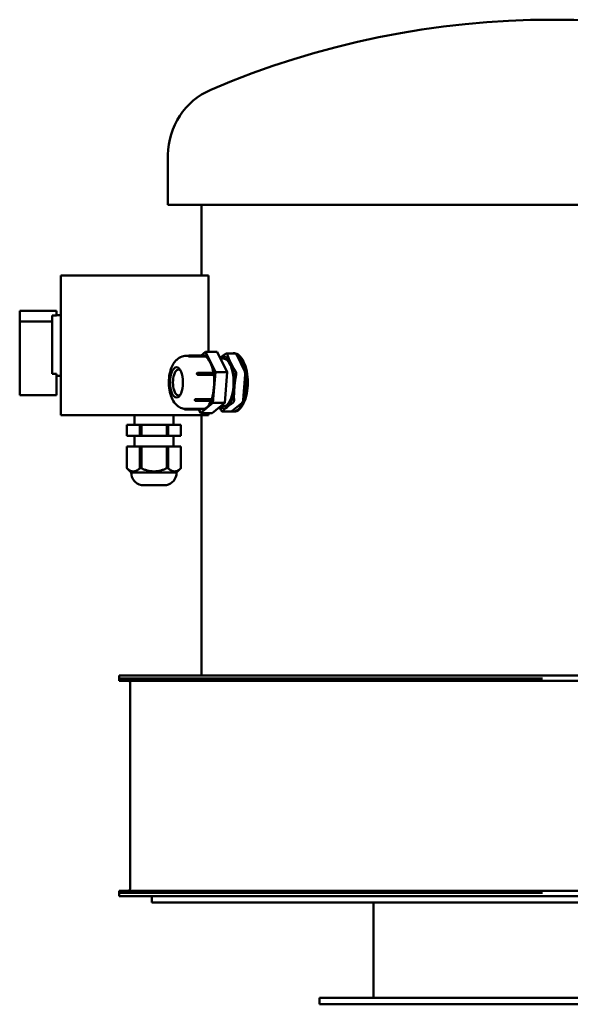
# Model space of a CAD drawing. Header units: millimetres. Extents: x 376 to 884, y 218 to 673.
# Tile 1 of 2: x 376 to 630, y 218 to 673. Entities that reach past the tile are written whole.
import ezdxf

# ---------------------------------------------------------------- set-up
doc = ezdxf.new("R2010")
doc.units = ezdxf.units.MM
doc.header["$LTSCALE"] = 3
doc.layers.add('Widoczne (ISO)', color=7, linetype='Continuous', lineweight=50)

msp = doc.modelspace()

# ---------------------------------------------------------------- linework, layer by layer
at = {"layer": 'Widoczne (ISO)'}
for p, q in [((444.12, 587.5), (444.12, 610.5)), ((799.12, 587.5), (444.12, 587.5)), ((459.62, 554.75), (459.62, 587.5)), ((394.62, 554.75), (394.62, 490.25)), ((394.62, 554.75), (462.87, 554.75)), ((462.87, 519.54), (462.87, 554.75)), ((375.62, 538.5), (375.62, 533.5)), ((392.62, 538.5), (375.62, 538.5)), ((392.62, 536.33), (392.62, 538.5)), ((375.62, 533.5), (375.62, 499.5)), ((390.62, 533.5), (375.62, 533.5)), ((390.62, 509.42), (390.62, 536.33)), ((392.62, 536.33), (390.62, 536.33)), ((394.62, 536.5), (392.62, 536.5)), ((459.45, 517.89), (461.47, 519.54)), ((461.47, 519.54), (466.07, 510.05)), ((466.91, 519.54), (461.47, 519.54)), ((466.91, 519.54), (471.51, 510.05)), ((475.33, 518.77), (471.19, 518.77)), ((474.8, 518.87), (474.35, 518.87)), ((453.61, 517.62), (452.6, 517.62)), ((461.3, 517.89), (454.06, 517.89)), ((461.5, 517.29), (454.26, 517.29)), ((469.82, 516.37), (468.45, 516.37)), ((475.75, 518.4), (479.61, 510.43)), ((465.2, 509.84), (457.96, 509.84)), ((466.07, 510.05), (464.9, 495.89)), ((471.51, 510.05), (466.07, 510.05)), ((471.51, 510.05), (470.34, 495.89)), ((390.62, 509.42), (392.62, 509.42)), ((392.62, 499.5), (392.62, 509.42)), ((394.62, 508.5), (392.62, 508.5)), ((465.26, 508.87), (458.02, 508.87)), ((479.82, 509.01), (478.83, 497.12)), ((392.62, 499.5), (375.62, 499.5)), ((464.2, 496.82), (456.96, 496.82)), ((457.1, 497.7), (464.34, 497.7)), ((478.42, 495.98), (473.57, 492.05)), ((459.31, 492.85), (452.07, 492.85)), ((460.3, 493.12), (452.6, 493.12)), ((459.13, 491.21), (458.33, 492.85)), ((464.9, 495.89), (459.13, 491.21)), ((470.34, 495.89), (464.57, 491.21)), ((470.34, 495.89), (464.9, 495.89)), ((469.82, 494.37), (468.47, 494.37)), ((473.37, 491.97), (469.22, 491.97)), ((474.8, 491.87), (474.35, 491.87)), ((462.87, 490.25), (394.62, 490.25)), ((428.62, 490.25), (428.62, 485.75)), ((446.62, 490.25), (446.62, 485.75)), ((464.57, 491.21), (459.13, 491.21)), ((459.62, 370), (459.62, 490.25)), ((462.87, 490.25), (462.87, 491.21)), ((425.17, 485.75), (425.18, 485.75)), ((425.17, 485.75), (425.17, 480.75)), ((425.17, 485.75), (425.17, 485.75)), ((425.17, 485.75), (425.17, 480.75)), ((425.18, 485.75), (431.08, 485.75)), ((425.18, 485.75), (425.18, 480.75)), ((431.08, 485.75), (431.83, 485.75)), ((431.08, 485.75), (431.08, 480.75)), ((431.83, 485.75), (443.53, 485.75)), ((431.83, 485.75), (431.83, 480.75)), ((443.53, 485.75), (443.53, 480.75)), ((443.53, 485.75), (444.28, 485.75)), ((444.28, 485.75), (450.08, 485.75)), ((444.28, 485.75), (444.28, 480.75)), ((450.08, 485.75), (450.08, 480.75)), ((450.08, 485.75), (450.08, 480.75)), ((450.08, 485.75), (450.08, 485.75)), ((425.17, 480.75), (425.18, 480.75)), ((425.17, 480.75), (425.17, 480.75)), ((425.18, 480.75), (431.08, 480.75)), ((428.62, 480.75), (428.62, 475.75)), ((431.08, 480.75), (431.83, 480.75)), ((431.83, 480.75), (443.53, 480.75)), ((443.53, 480.75), (444.28, 480.75)), ((444.28, 480.75), (450.08, 480.75)), ((446.62, 480.75), (446.62, 475.75)), ((450.08, 480.75), (450.08, 480.75)), ((425.17, 475.75), (425.18, 475.75)), ((425.17, 475.75), (425.17, 465.71)), ((425.17, 475.75), (425.17, 475.75)), ((425.17, 475.75), (425.17, 465.71)), ((425.18, 475.75), (431.08, 475.75)), ((425.18, 475.75), (425.18, 465.71)), ((431.08, 475.75), (431.83, 475.75)), ((431.08, 475.75), (431.08, 465.71)), ((431.83, 475.75), (443.53, 475.75)), ((431.83, 475.75), (431.83, 465.71)), ((443.53, 475.75), (444.28, 475.75)), ((443.53, 475.75), (443.53, 465.71)), ((444.28, 475.75), (450.08, 475.75)), ((444.28, 475.75), (444.28, 465.71)), ((450.08, 475.75), (450.08, 465.71)), ((450.08, 475.75), (450.08, 465.71)), ((450.08, 475.75), (450.08, 475.75)), ((427.12, 463.75), (425.17, 465.7)), ((448.12, 463.75), (450.08, 465.7)), ((448.12, 463.75), (427.12, 463.75)), ((443.37, 457.88), (431.87, 457.88)), ((617.12, 370), (421.62, 370)), ((421.62, 370), (421.62, 368.5)), ((617.12, 370), (732.96, 370)), ((617.12, 368.5), (421.62, 368.5)), ((421.62, 368.5), (421.62, 367.5)), ((421.62, 367.5), (614.77, 367.5)), ((426.63, 366.7), (426.63, 271.3)), ((614.77, 367.5), (731.78, 367.5)), ((617.12, 269.5), (421.62, 269.5)), ((421.62, 269.5), (421.62, 268)), ((421.62, 270.5), (614.77, 270.5)), ((421.62, 269.5), (421.62, 270.5)), ((614.77, 270.5), (731.78, 270.5)), ((617.12, 268), (421.62, 268)), ((436.62, 268), (436.62, 265)), ((737.88, 265), (436.62, 265)), ((539.12, 265), (539.12, 221)), ((732.96, 268), (617.12, 268)), ((729.12, 221), (514.12, 221)), ((514.12, 221), (514.12, 218)), ((729.12, 218), (514.12, 218))]:
    msp.add_line(p, q, dxfattribs=at)
for centre, radius, start, end in [((621.62, 273), 400, 66.7905, 113.2095), ((476.91, 610.5), 32.78, 113.2095, 180), ((454.06, 517.39), 0.5, 90, 175.486), ((457.96, 509.34), 0.5, 90, 130.5241), ((456.96, 497.32), 0.5, 205.3352, 270), ((452.07, 493.35), 0.5, 197.0781, 270), ((433.12, 463.75), 6, 180, 257.9753), ((442.12, 463.75), 6, 282.0247, 0), ((425.83, 366.7), 0.8, 0, 90), ((425.83, 271.3), 0.8, 270, 0)]:
    msp.add_arc(centre, radius, start, end, dxfattribs=at)
for centre, major_axis, ratio, start_param, end_param in [((474.35, 505.37), (0, 13.5), 0.422618, 6.160334, 6.406036), ((475.33, 517.27), (0, 1.5), 0.422618, 5.655697, 6.283185), ((461.3, 517.39), (0, 0.5), 0.422618, 4.498554, 6.283185), ((460.3, 505.37), (0, 12.25), 0.422618, 5.086047, 6.048941), ((469.82, 505.37), (0, 12), 0.422618, 5.566161, 6.598051), ((469.82, 505.37), (0, 11), 0.422618, 3.141593, 6.283185), ((469.82, 505.37), (0, 12), 0.422618, 4.518963, 5.566161), ((475.33, 517.27), (0, -1.5), 0.422618, 2.424568, 2.514105), ((474.35, 505.37), (0, 13.5), 0.422618, 5.089308, 6.043014), ((448.97, 505.37), (0, -6), 0.422618, 2.809039, 6.615739), ((465.2, 509.34), (0, 0.5), 0.422618, 3.451356, 6.283185), ((479.2, 509.3), (0, -1.5), 0.422618, 2.335032, 2.424568), ((479.2, 509.3), (0, 1.5), 0.422618, 4.6085, 5.476625), ((460.3, 505.37), (0, -12.25), 0.422618, 0.894591, 1.86015), ((474.35, 505.37), (0, -13.5), 0.422618, 0.900518, 1.854224), ((479.2, 509.3), (0, -1.5), 0.422618, 1.377371, 1.466907), ((469.82, 505.37), (0, -12), 0.422618, 0.330173, 1.377371), ((460.3, 505.37), (0, -12.25), 0.422618, 0, 0.79825), ((464.2, 497.32), (0, -0.5), 0.422618, 0, 2.444978), ((474.35, 505.37), (0, -13.5), 0.422618, 6.136506, 7.090211), ((478.21, 497.4), (0, -1.5), 0.422618, 0.330173, 0.419709), ((478.21, 497.4), (0, 1.5), 0.422618, 3.561302, 4.429427), ((478.21, 497.4), (0, -1.5), 0.422618, 1.287834, 1.377371), ((459.31, 493.35), (0, -0.5), 0.422618, 0, 1.096303), ((469.82, 505.37), (0, -12), 0.422618, 5.938736, 6.613358), ((473.37, 493.47), (0, -1.5), 0.422618, 0, 0.240637), ((473.37, 493.47), (0, -1.5), 0.422618, 0.240637, 0.330173), ((425.17, 478.16), (0, -12.46), 0.005236, 6.248424, 6.317947), ((431.46, 478.16), (0, -12.46), 0.868631, 6.248424, 6.317947), ((443.91, 478.16), (0, -12.46), 0.863396, 6.248424, 6.317947), ((450.08, 478.16), (0, -12.46), 0.005236, 0.005233, 0.034761), ((450.06, 478.16), (0, -12.46), 0.045657, 0.025447, 0.034761)]:
    msp.add_ellipse(centre, major_axis=major_axis, ratio=ratio, start_param=start_param, end_param=end_param, dxfattribs=at)
msp.add_ellipse((448.07, 505.37), major_axis=(0, -7), ratio=0.422618, dxfattribs=at)
for points, knots in [([(471.57, 518.4), (471.56, 518.43), (471.55, 518.46), (471.48, 518.62), (471.4, 518.7), (471.23, 518.78), (471.13, 518.78), (471, 518.72), (470.97, 518.7), (470.95, 518.69)], [-0.7471677, -0.7471677, -0.7471677, -0.7471677, -0.7331026, -0.7331026, -0.6714753, -0.6714753, -0.609848, -0.609848, -0.5957829, -0.5957829, -0.5957829, -0.5957829]), ([(481.02, 505.37), (481.02, 507.07), (480.85, 508.88), (480.17, 512.2), (479.66, 513.72), (478.52, 516.12), (477.81, 517.15), (476.31, 518.53), (475.52, 518.87), (474.8, 518.87)], [0, 0, 0, 0, 0.508781, 0.508781, 1.017561, 1.017561, 1.526341, 1.526341, 2.035121, 2.035121, 2.035121, 2.035121]), ([(452.6, 493.12), (451.86, 493.12), (451.14, 493.26), (449.77, 493.74), (449.15, 494.09), (447.96, 495), (447.45, 495.57), (446.37, 497.05), (445.93, 497.98), (445.12, 500.18), (444.84, 501.49), (444.54, 504.07), (444.5, 505.32), (444.63, 507.78), (444.8, 508.99), (445.38, 511.39), (445.8, 512.59), (446.78, 514.28), (447.15, 514.82), (447.96, 515.7), (448.35, 516.05), (449.49, 516.87), (450.35, 517.29), (451.74, 517.58), (452.17, 517.62), (452.6, 517.62)], [6.283185, 6.283185, 6.283185, 6.283185, 6.430997, 6.430997, 6.593717, 6.593717, 6.807987, 6.807987, 7.143252, 7.143252, 7.582378, 7.582378, 7.981339, 7.981339, 8.373769, 8.373769, 8.79521, 8.79521, 8.992649, 8.992649, 9.131424, 9.131424, 9.338439, 9.338439, 9.424778, 9.424778, 9.424778, 9.424778]), ([(453.56, 517.43), (453.56, 517.43), (453.56, 517.42), (453.57, 517.41), (453.59, 517.4), (453.62, 517.38), (453.64, 517.38), (453.7, 517.36), (453.73, 517.35), (453.81, 517.33), (453.86, 517.32), (453.97, 517.31), (454.03, 517.3), (454.15, 517.29), (454.21, 517.29), (454.26, 517.29)], [-0.24466254, -0.24466254, -0.24466254, -0.24466254, -0.23620382, -0.23620382, -0.22380733, -0.22380733, -0.21141085, -0.21141085, -0.19901436, -0.19901436, -0.18374483, -0.18374483, -0.16647486, -0.16647486, -0.14920489, -0.14920489, -0.14920489, -0.14920489]), ([(457.63, 509.72), (457.62, 509.71), (457.61, 509.71), (457.58, 509.66), (457.55, 509.62), (457.52, 509.54), (457.51, 509.51), (457.5, 509.42), (457.5, 509.38), (457.51, 509.3), (457.52, 509.26), (457.55, 509.18), (457.58, 509.14), (457.63, 509.06), (457.67, 509.02), (457.75, 508.95), (457.8, 508.92), (457.91, 508.88), (457.97, 508.87), (458.02, 508.87)], [-0.2684426, -0.2684426, -0.2684426, -0.2684426, -0.2638698, -0.2638698, -0.2486003, -0.2486003, -0.2362038, -0.2362038, -0.2238073, -0.2238073, -0.2114108, -0.2114108, -0.1990144, -0.1990144, -0.1837448, -0.1837448, -0.1664749, -0.1664749, -0.1492049, -0.1492049, -0.1492049, -0.1492049]), ([(475.64, 509.01), (475.65, 509.06), (475.66, 509.11), (475.69, 509.37), (475.69, 509.59), (475.63, 509.98), (475.57, 510.17), (475.47, 510.37), (475.45, 510.4), (475.43, 510.43)], [-0.7471677, -0.7471677, -0.7471677, -0.7471677, -0.7331026, -0.7331026, -0.6714753, -0.6714753, -0.609848, -0.609848, -0.5957829, -0.5957829, -0.5957829, -0.5957829]), ([(474.8, 491.87), (475.52, 491.87), (476.31, 492.21), (477.81, 493.59), (478.52, 494.63), (479.66, 497.02), (480.17, 498.54), (480.85, 501.87), (481.02, 503.68), (481.02, 505.37)], [6.105363, 6.105363, 6.105363, 6.105363, 6.614143, 6.614143, 7.122923, 7.122923, 7.631703, 7.631703, 8.140484, 8.140484, 8.140484, 8.140484]), ([(457.1, 497.7), (457.05, 497.7), (456.99, 497.7), (456.87, 497.66), (456.82, 497.64), (456.72, 497.58), (456.67, 497.55), (456.61, 497.48), (456.58, 497.45), (456.54, 497.39), (456.52, 497.35), (456.5, 497.29), (456.49, 497.26), (456.49, 497.19), (456.49, 497.16), (456.5, 497.13), (456.51, 497.12), (456.51, 497.11)], [-0.2984098, -0.2984098, -0.2984098, -0.2984098, -0.2811398, -0.2811398, -0.2638698, -0.2638698, -0.2486003, -0.2486003, -0.2362038, -0.2362038, -0.2238073, -0.2238073, -0.2114108, -0.2114108, -0.1990144, -0.1990144, -0.1948251, -0.1948251, -0.1948251, -0.1948251]), ([(474.24, 495.98), (474.26, 496), (474.29, 496.02), (474.41, 496.13), (474.5, 496.26), (474.61, 496.57), (474.65, 496.77), (474.65, 497.02), (474.65, 497.07), (474.65, 497.12)], [-0.7471677, -0.7471677, -0.7471677, -0.7471677, -0.7331026, -0.7331026, -0.6714753, -0.6714753, -0.609848, -0.609848, -0.5957829, -0.5957829, -0.5957829, -0.5957829]), ([(468.77, 492.34), (468.79, 492.31), (468.81, 492.28), (468.92, 492.13), (469.02, 492.04), (469.19, 491.96), (469.28, 491.96), (469.36, 492.02), (469.38, 492.04), (469.39, 492.05)], [-0.7471677, -0.7471677, -0.7471677, -0.7471677, -0.7331026, -0.7331026, -0.6714753, -0.6714753, -0.609848, -0.609848, -0.5957829, -0.5957829, -0.5957829, -0.5957829])]:
    msp.add_open_spline(points, degree=3, knots=knots, dxfattribs=at)
for points, weights in [([(468.25, 516.78), (469.37, 517.68), (470.95, 518.69)], [1.00270752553, 1.04479968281, 1.0305282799]), ([(471.57, 518.4), (472.24, 516.3), (473.15, 514.42)], [1.0305282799, 1.04524919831, 1]), ([(473.15, 514.42), (474.06, 512.54), (475.43, 510.43)], [1, 1.04524919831, 1.0305282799]), ([(475.64, 509.01), (475.03, 505.87), (474.8, 503.06)], [1.0305282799, 1.04524919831, 1]), ([(474.8, 503.06), (474.56, 500.26), (474.65, 497.12)], [1, 1.04524919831, 1.0305282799]), ([(474.24, 495.98), (472.61, 494.95), (471.46, 494.02)], [1.0305282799, 1.04524919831, 1]), ([(468.77, 492.34), (468.26, 493.12), (467.83, 493.85)], [1.0305282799, 1.03592567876, 1.03326123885]), ([(471.46, 494.02), (470.32, 493.09), (469.39, 492.05)], [1, 1.04524919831, 1.0305282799]), ([(425.17, 465.71), (425.17, 465.71), (425.17, 465.7)], [1.05441349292, 1.05455035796, 1.05468695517]), ([(425.18, 465.71), (428.13, 462.96), (431.08, 465.71)], [1.05441349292, 1.19428937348, 1.05441349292]), ([(431.83, 465.71), (437.68, 462.96), (443.53, 465.71)], [1.05441349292, 1.19428937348, 1.05441349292]), ([(444.28, 465.71), (447.18, 462.96), (450.08, 465.71)], [1.05441349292, 1.19428937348, 1.05441349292]), ([(450.08, 465.71), (450.08, 465.71), (450.08, 465.7)], [1.05441349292, 1.05455035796, 1.05468695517])]:
    msp.add_rational_spline(points, weights, degree=2, dxfattribs=at)

doc.saveas('drawing.dxf')
